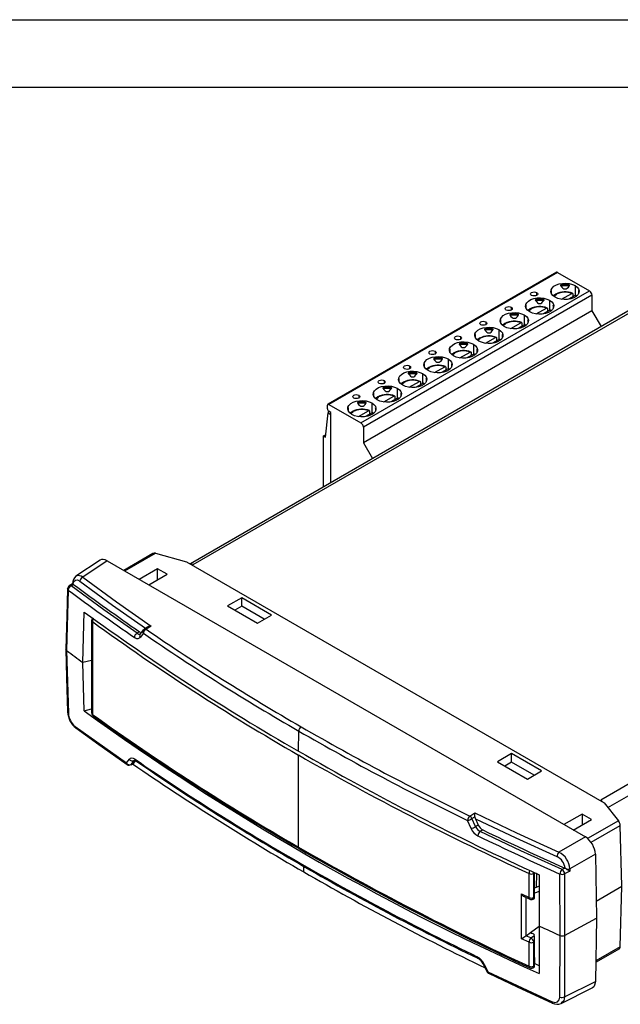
# Model space of a CAD drawing. Header units: millimetres. Extents: x 0 to 419, y 0 to 324.
# Tile 7 of 10: x 234 to 319, y 185 to 324. Entities that reach past the tile are written whole.
import ezdxf

# ---------------------------------------------------------------- set-up
doc = ezdxf.new("R2010")
doc.units = ezdxf.units.MM
doc.header["$LTSCALE"] = 1.5
doc.layers.add('TEXT', color=140, linetype='Continuous', lineweight=25)

msp = doc.modelspace()

# ---------------------------------------------------------------- linework, layer by layer
at = {"color": 7, "linetype": 'Continuous'}
msp.add_line((0, 323.85), (419.1, 323.85), dxfattribs=at)
for p, q in [((310.21, 288.15), (277.89, 269.49)), ((310.36, 288.13), (278.04, 269.47)), ((310.36, 288.13), (314.89, 285.52)), ((282.56, 266.86), (314.89, 285.52)), ((309.48, 285.51), (309.48, 285.19)), ((309.53, 285.08), (309.53, 285.55)), ((310.81, 286.28), (312.06, 286.28)), ((310.81, 286.27), (312.05, 286.27)), ((311.88, 286.38), (310.99, 286.38)), ((312.85, 286.26), (312.85, 284.86)), ((313.33, 285.55), (313.33, 285.08)), ((313.38, 285.19), (313.38, 285.51)), ((315.24, 284.91), (282.91, 266.25)), ((307.22, 284.21), (308.46, 284.21)), ((307.22, 284.2), (308.46, 284.2)), ((308.28, 284.31), (307.4, 284.31)), ((307.41, 285.29), (307.41, 284.88)), ((309.25, 284.19), (309.25, 282.78)), ((310.94, 284.33), (312.38, 285.16)), ((312.87, 284.87), (311.93, 284.33)), ((312.52, 285.08), (312.52, 284.67)), ((312.87, 284.87), (312.97, 284.74)), ((313.02, 284.79), (313.05, 284.77)), ((315.24, 284.91), (315.24, 282.71)), ((322.54, 283.93), (258.44, 246.93)), ((258.84, 246.82), (322.94, 283.82)), ((315.24, 282.71), (282.91, 264.04)), ((303.82, 283.21), (303.82, 282.8)), ((305.89, 283.44), (305.89, 283.11)), ((305.94, 283.01), (305.94, 283.47)), ((307.35, 282.25), (308.79, 283.08)), ((309.28, 282.8), (308.34, 282.25)), ((308.93, 283), (308.93, 282.6)), ((309.28, 282.8), (309.38, 282.67)), ((309.43, 282.72), (309.46, 282.69)), ((309.74, 283.47), (309.74, 283.01)), ((309.79, 283.11), (309.79, 283.44)), ((315.24, 282.71), (316.54, 280.47)), ((302.3, 281.37), (302.3, 281.04)), ((302.35, 280.94), (302.35, 281.4)), ((303.62, 282.14), (304.87, 282.14)), ((303.63, 282.12), (304.87, 282.12)), ((304.69, 282.24), (303.8, 282.24)), ((305.66, 282.11), (305.66, 280.71)), ((306.15, 281.4), (306.15, 280.94)), ((306.2, 281.04), (306.2, 281.37)), ((300.03, 280.06), (301.28, 280.06)), ((300.03, 280.05), (301.28, 280.05)), ((301.1, 280.16), (300.21, 280.16)), ((300.22, 281.14), (300.22, 280.73)), ((302.07, 280.04), (302.07, 278.64)), ((303.75, 280.18), (305.2, 281.01)), ((305.69, 280.73), (304.74, 280.18)), ((305.34, 280.93), (305.34, 280.52)), ((305.69, 280.73), (305.79, 280.6)), ((305.83, 280.64), (305.87, 280.62)), ((296.63, 279.06), (296.63, 278.66)), ((298.71, 279.29), (298.71, 278.97)), ((298.76, 278.86), (298.76, 279.33)), ((300.16, 278.1), (301.6, 278.94)), ((302.1, 278.65), (301.15, 278.1)), ((301.75, 278.86), (301.75, 278.45)), ((302.1, 278.65), (302.2, 278.52)), ((302.24, 278.57), (302.27, 278.54)), ((302.56, 279.33), (302.56, 278.86)), ((302.61, 278.97), (302.61, 279.29)), ((295.11, 277.22), (295.11, 276.89)), ((295.16, 276.79), (295.16, 277.25)), ((296.44, 277.99), (297.69, 277.99)), ((296.44, 277.98), (297.69, 277.98)), ((297.51, 278.09), (296.62, 278.09)), ((298.48, 277.97), (298.48, 276.56)), ((298.96, 277.25), (298.96, 276.79)), ((299.01, 276.89), (299.01, 277.22)), ((292.85, 275.92), (294.1, 275.92)), ((292.85, 275.9), (294.09, 275.9)), ((293.92, 276.01), (293.03, 276.01)), ((293.04, 276.99), (293.04, 276.58)), ((294.89, 275.89), (294.89, 274.49)), ((296.57, 276.03), (298.01, 276.86)), ((298.51, 276.58), (297.56, 276.03)), ((298.15, 276.78), (298.15, 276.38)), ((298.51, 276.58), (298.6, 276.45)), ((298.65, 276.5), (298.68, 276.47)), ((289.45, 274.92), (289.45, 274.51)), ((291.52, 275.15), (291.52, 274.82)), ((291.57, 274.72), (291.57, 275.18)), ((292.98, 273.96), (294.42, 274.79)), ((294.91, 274.5), (293.97, 273.96)), ((294.56, 274.71), (294.56, 274.3)), ((294.91, 274.5), (295.01, 274.37)), ((295.06, 274.42), (295.09, 274.4)), ((295.37, 275.18), (295.37, 274.72)), ((295.42, 274.82), (295.42, 275.15)), ((285.86, 272.84), (285.86, 272.44)), ((287.93, 273.07), (287.93, 272.75)), ((287.98, 272.64), (287.98, 273.11)), ((289.26, 273.84), (290.5, 273.84)), ((289.26, 273.83), (290.5, 273.83)), ((290.32, 273.94), (289.44, 273.94)), ((291.29, 273.82), (291.29, 272.41)), ((291.78, 273.11), (291.78, 272.64)), ((291.83, 272.75), (291.83, 273.07)), ((285.66, 271.77), (286.91, 271.77)), ((285.67, 271.76), (286.91, 271.76)), ((286.73, 271.87), (285.84, 271.87)), ((287.7, 271.75), (287.7, 270.34)), ((289.38, 271.88), (290.83, 272.72)), ((291.32, 272.43), (290.37, 271.88)), ((290.97, 272.64), (290.97, 272.23)), ((291.32, 272.43), (291.42, 272.3)), ((291.47, 272.35), (291.5, 272.32)), ((282.26, 270.77), (282.26, 270.36)), ((284.34, 271), (284.34, 270.67)), ((284.39, 270.57), (284.39, 271.03)), ((285.79, 269.81), (287.23, 270.64)), ((287.73, 270.36), (286.78, 269.81)), ((287.38, 270.56), (287.38, 270.15)), ((287.73, 270.36), (287.83, 270.23)), ((287.87, 270.28), (287.9, 270.25)), ((288.19, 271.03), (288.19, 270.57)), ((288.24, 270.67), (288.24, 271)), ((277.82, 268.86), (277.82, 269.35)), ((278.04, 269.47), (282.56, 266.86)), ((280.75, 268.92), (280.75, 268.6)), ((280.8, 268.49), (280.8, 268.96)), ((282.07, 269.69), (283.32, 269.69)), ((282.07, 269.68), (283.32, 269.68)), ((283.14, 269.79), (282.25, 269.79)), ((284.11, 269.67), (284.11, 268.27)), ((284.6, 268.96), (284.6, 268.49)), ((284.65, 268.6), (284.65, 268.92)), ((277.53, 264.83), (277.92, 268.26)), ((277.92, 268.26), (278.32, 268.03)), ((278.32, 268.33), (278.04, 268.49)), ((278.32, 258.4), (278.32, 268.33)), ((282.2, 267.74), (283.64, 268.57)), ((284.14, 268.28), (283.19, 267.74)), ((283.79, 268.49), (283.79, 268.08)), ((284.14, 268.28), (284.24, 268.15)), ((284.28, 268.2), (284.31, 268.18)), ((282.91, 266.25), (282.91, 264.04)), ((277.25, 265), (277.57, 265.18)), ((277.25, 265), (277.53, 264.83)), ((277.25, 257.79), (277.25, 265)), ((282.91, 264.04), (284.21, 261.8)), ((380.61, 250.53), (316.51, 213.53)), ((317.49, 212.47), (381.49, 249.42)), ((253.15, 248.39), (249.01, 246)), ((249.16, 245.92), (253.49, 248.42)), ((253.49, 248.42), (257.89, 247.23)), ((245.66, 247.42), (242.26, 245.17)), ((246.69, 247.34), (243.21, 245.04)), ((246.69, 247.34), (314.3, 208.31)), ((257.89, 247.23), (316.94, 213.14)), ((258.84, 246.82), (258.41, 246.93)), ((242.27, 245.16), (242.3, 245.2)), ((253.8, 246.22), (251.22, 244.73)), ((252.55, 243.96), (255.14, 245.45)), ((255.14, 245.45), (253.8, 246.22)), ((253.8, 244.68), (253.8, 246.22)), ((241.77, 244.1), (241.31, 243.81)), ((241.57, 243.8), (241.92, 244.01)), ((241.77, 244.14), (241.77, 244.1)), ((241.88, 244.04), (241.92, 244.01)), ((241.18, 243.22), (240.94, 234.66)), ((265.7, 242.13), (263.7, 240.98)), ((263.7, 240.98), (267.92, 238.54)), ((265.7, 240.92), (264.75, 240.37)), ((269.92, 239.69), (265.7, 242.13)), ((265.7, 240.92), (265.7, 242.13)), ((268.87, 239.09), (265.7, 240.92)), ((243.24, 232.96), (243.43, 240.11)), ((267.92, 238.54), (269.92, 239.69)), ((244.48, 238.94), (244.48, 225.82)), ((244.59, 238.76), (244.59, 225.64)), ((252.89, 238.11), (252.17, 237.69)), ((251.26, 237.32), (250.9, 237.11)), ((251.26, 237.32), (251.48, 237.22)), ((251.78, 237.59), (251.33, 237.01)), ((251.8, 237.11), (251.35, 236.53)), ((252.41, 238), (251.92, 237.72)), ((240.86, 234.75), (240.84, 234.84)), ((240.94, 234.66), (241.19, 225.82)), ((244.48, 233.28), (243.24, 232.96)), ((243.42, 226.15), (243.24, 232.96)), ((243.42, 226.15), (244.48, 226.41)), ((244.55, 225.57), (244.61, 225.51)), ((242.14, 223.94), (249.39, 218.77)), ((273.72, 220.45), (273.77, 223.28)), ((303.88, 220.09), (301.88, 218.94)), ((308.1, 217.65), (303.88, 220.09)), ((303.88, 218.87), (303.88, 220.09)), ((249.39, 218.77), (249.81, 219.31)), ((250.02, 218.52), (250.39, 218.73)), ((250.08, 218.57), (250.02, 218.52)), ((250.08, 218.57), (250.49, 219.11)), ((250.4, 218.75), (250.08, 218.57)), ((250.68, 219.11), (250.4, 218.75)), ((250.49, 219.11), (250.57, 219.19)), ((250.58, 219.17), (250.49, 219.11)), ((273.73, 206.88), (273.73, 219.89)), ((301.88, 218.94), (306.11, 216.5)), ((303.88, 218.87), (302.93, 218.33)), ((307.05, 217.04), (303.88, 218.87)), ((306.11, 216.5), (308.1, 217.65)), ((316.51, 213.53), (316.7, 213.28)), ((316.94, 213.14), (318.99, 210.6)), ((297.96, 211.25), (298.65, 211.7)), ((298.15, 209.51), (297.65, 210.64)), ((298.27, 210.9), (298.69, 211.17)), ((298.77, 209.77), (298.27, 210.9)), ((313.86, 211.55), (311.27, 210.06)), ((312.6, 209.29), (315.19, 210.78)), ((313.86, 211.55), (313.85, 210.01)), ((315.19, 210.78), (313.86, 211.55)), ((318.99, 210.6), (314.62, 208.08)), ((299.15, 209.99), (298.77, 209.77)), ((299.8, 209.3), (299.44, 209.09)), ((315.11, 207.55), (319.23, 209.93)), ((319.45, 201.33), (319.23, 209.93)), ((314.3, 208.31), (310.57, 206.15)), ((315.72, 205.9), (312.1, 203.8)), ((315.72, 205.9), (315.9, 196.83)), ((274.48, 203.37), (274.47, 204.16)), ((311.4, 203.91), (311.02, 203.7)), ((312.1, 203.49), (311.36, 203.09)), ((311.4, 203.91), (311.45, 203.88)), ((312.1, 203.8), (312.1, 203.49)), ((306.34, 199.73), (306.34, 203.13)), ((307.12, 203.22), (307, 203.15)), ((307, 199.75), (307, 203.15)), ((307.12, 199.8), (307.12, 203.22)), ((307.37, 203.12), (307.36, 201.16)), ((307.47, 203.1), (307.37, 203.12)), ((307.78, 202.96), (307.78, 195.7)), ((310.73, 194.38), (310.71, 203.07)), ((311.36, 203.09), (311.37, 194.39)), ((307.78, 201.33), (307.12, 201.06)), ((307.78, 200.62), (307.12, 200.35)), ((315.85, 199.25), (319.45, 201.33)), ((319.23, 192.77), (319.45, 201.33)), ((305.25, 200.25), (306.34, 199.73)), ((305.25, 193.91), (305.25, 200.25)), ((305.65, 199.89), (306.44, 199.51)), ((305.91, 194.34), (305.91, 199.76)), ((306.84, 199.49), (307.12, 199.61)), ((307, 199.75), (307.12, 199.8)), ((311.37, 194.39), (315.9, 196.83)), ((315.9, 196.83), (315.72, 187.88)), ((306.53, 194.79), (307.78, 195.7)), ((307.78, 195.7), (307.78, 188.99)), ((306.34, 193.43), (305.25, 193.91)), ((305.9, 194.34), (305.91, 194.34)), ((306.6, 194.03), (305.9, 194.34)), ((305.91, 194.34), (306.53, 194.79)), ((306.6, 194.03), (307.12, 194.4)), ((306.97, 194.58), (306.85, 194.65)), ((307.12, 193.53), (307, 193.45)), ((307.12, 194.36), (307.12, 194.4)), ((307.12, 190.1), (307.12, 193.53)), ((310.71, 185.68), (310.73, 194.38)), ((311.37, 194.39), (311.36, 185.7)), ((306.34, 190.02), (306.34, 193.43)), ((307, 190.04), (307, 193.45)), ((307.15, 190.39), (307.12, 192.27)), ((319.23, 192.77), (315.78, 190.78)), ((315.78, 190.61), (319.16, 192.56)), ((319.15, 192.57), (319.18, 192.58)), ((299.11, 191.15), (299.11, 191.15)), ((299.86, 190.35), (300.38, 189.27)), ((299.99, 190.34), (300.51, 189.25)), ((306.89, 189.81), (307.12, 189.93)), ((307, 190.04), (307.12, 190.1)), ((307.78, 190.1), (307.12, 190.41)), ((300.51, 189.25), (309.53, 185.03)), ((310.88, 184.77), (315.27, 186.97)), ((311.36, 185.7), (315.72, 187.88))]:
    msp.add_line(p, q)
at = {"flags": 128}
for points in [[(306.7, 284.88), (306.59, 284.97), (306.56, 285.08), (306.59, 285.19), (306.7, 285.29), (306.86, 285.35), (307.06, 285.37), (307.25, 285.35), (307.41, 285.29)], [(310.02, 284.63), (309.72, 284.85), (309.52, 285.1), (309.44, 285.37), (309.47, 285.65), (309.61, 285.92), (309.86, 286.16), (310.2, 286.35), (310.61, 286.5), (311.07, 286.58), (311.55, 286.6), (312.03, 286.55), (312.47, 286.43), (312.85, 286.26)], [(309.53, 285.55), (309.53, 285.56), (309.53, 285.56), (309.52, 285.56), (309.51, 285.55), (309.48, 285.51)], [(312.85, 286.26), (313.14, 286.04), (313.34, 285.79), (313.43, 285.51), (313.4, 285.24), (313.26, 284.97), (313.01, 284.73), (312.67, 284.54), (312.25, 284.39), (311.79, 284.31), (311.31, 284.29), (310.84, 284.34), (310.4, 284.46), (310.02, 284.63)], [(310.99, 286.38), (310.93, 286.37), (310.88, 286.35), (310.84, 286.32), (310.82, 286.31), (310.81, 286.3), (310.81, 286.29), (310.81, 286.28)], [(310.81, 286.28), (310.81, 286.28), (310.81, 286.27)], [(312.06, 286.28), (312.05, 286.29), (312.05, 286.31), (312.03, 286.32), (311.97, 286.35), (311.88, 286.38)], [(312.05, 286.27), (312.06, 286.28), (312.06, 286.28)], [(313.38, 285.51), (313.37, 285.54), (313.36, 285.56), (313.34, 285.56), (313.34, 285.56), (313.33, 285.56), (313.33, 285.55), (313.33, 285.55)], [(306.43, 282.55), (306.13, 282.77), (305.93, 283.03), (305.84, 283.3), (305.87, 283.58), (306.02, 283.84), (306.27, 284.08), (306.61, 284.28), (307.02, 284.42), (307.48, 284.51), (307.96, 284.52), (308.44, 284.47), (308.87, 284.36), (309.25, 284.19)], [(309.25, 284.19), (309.55, 283.97), (309.75, 283.71), (309.84, 283.44), (309.81, 283.16), (309.66, 282.9), (309.41, 282.66), (309.07, 282.46), (308.66, 282.32), (308.2, 282.24), (307.72, 282.22), (307.25, 282.27), (306.81, 282.38), (306.43, 282.55)], [(307.41, 285.29), (307.52, 285.19), (307.56, 285.08), (307.52, 284.97), (307.41, 284.88), (307.25, 284.81), (307.06, 284.79), (306.86, 284.81), (306.7, 284.88)], [(307.4, 284.31), (307.33, 284.29), (307.29, 284.28), (307.25, 284.25), (307.23, 284.24), (307.22, 284.22), (307.22, 284.21), (307.22, 284.21)], [(307.22, 284.21), (307.22, 284.2), (307.22, 284.2)], [(308.46, 284.21), (308.46, 284.22), (308.46, 284.23), (308.44, 284.25), (308.38, 284.28), (308.28, 284.31)], [(308.46, 284.2), (308.46, 284.2), (308.46, 284.21)], [(310.11, 285.04), (309.86, 284.86), (309.81, 284.81)], [(309.88, 284.75), (309.88, 284.76), (310.21, 285.03)], [(312.38, 285.16), (312.43, 285.18), (312.47, 285.17), (312.5, 285.15), (312.52, 285.11), (312.52, 285.08)], [(313.02, 284.79), (313.01, 284.84), (312.99, 284.88), (312.95, 284.89), (312.91, 284.89), (312.87, 284.87)], [(303.11, 282.8), (303, 282.9), (302.96, 283.01), (303, 283.12), (303.11, 283.21), (303.27, 283.27), (303.46, 283.3), (303.65, 283.27), (303.82, 283.21)], [(303.82, 283.21), (303.93, 283.12), (303.96, 283.01), (303.93, 282.9), (303.82, 282.8), (303.65, 282.74), (303.46, 282.72), (303.27, 282.74), (303.11, 282.8)], [(305.94, 283.47), (305.94, 283.48), (305.94, 283.49), (305.93, 283.49), (305.91, 283.48), (305.89, 283.44)], [(306.52, 282.97), (306.27, 282.79), (306.22, 282.73)], [(306.28, 282.68), (306.29, 282.69), (306.62, 282.96)], [(308.79, 283.08), (308.84, 283.1), (308.88, 283.1), (308.91, 283.08), (308.93, 283.04), (308.93, 283)], [(309.43, 282.72), (309.42, 282.77), (309.4, 282.8), (309.36, 282.82), (309.32, 282.81), (309.28, 282.8)], [(309.79, 283.44), (309.77, 283.47), (309.76, 283.48), (309.75, 283.49), (309.75, 283.49), (309.74, 283.48), (309.74, 283.48), (309.74, 283.47)], [(299.52, 280.73), (299.41, 280.82), (299.37, 280.93), (299.41, 281.04), (299.52, 281.14), (299.68, 281.2), (299.87, 281.22), (300.06, 281.2), (300.22, 281.14)], [(302.83, 280.48), (302.54, 280.7), (302.34, 280.95), (302.25, 281.23), (302.28, 281.51), (302.42, 281.77), (302.67, 282.01), (303.01, 282.21), (303.43, 282.35), (303.89, 282.43), (304.37, 282.45), (304.84, 282.4), (305.28, 282.29), (305.66, 282.11)], [(302.35, 281.4), (302.35, 281.41), (302.35, 281.41), (302.34, 281.42), (302.32, 281.4), (302.3, 281.37)], [(305.66, 282.11), (305.96, 281.89), (306.16, 281.64), (306.24, 281.37), (306.22, 281.09), (306.07, 280.82), (305.82, 280.59), (305.48, 280.39), (305.07, 280.24), (304.61, 280.16), (304.13, 280.14), (303.65, 280.19), (303.21, 280.31), (302.83, 280.48)], [(303.8, 282.24), (303.74, 282.22), (303.7, 282.2), (303.65, 282.18), (303.64, 282.16), (303.63, 282.15), (303.62, 282.14), (303.62, 282.14)], [(303.62, 282.14), (303.62, 282.13), (303.63, 282.12)], [(304.87, 282.14), (304.87, 282.15), (304.86, 282.16), (304.85, 282.17), (304.78, 282.21), (304.69, 282.24)], [(304.87, 282.12), (304.87, 282.13), (304.87, 282.14)], [(306.2, 281.37), (306.18, 281.39), (306.17, 281.41), (306.16, 281.42), (306.15, 281.42), (306.15, 281.41), (306.15, 281.4), (306.15, 281.4)], [(299.24, 278.41), (298.94, 278.63), (298.75, 278.88), (298.66, 279.15), (298.69, 279.43), (298.83, 279.7), (299.08, 279.94), (299.42, 280.13), (299.84, 280.28), (300.3, 280.36), (300.78, 280.38), (301.25, 280.33), (301.69, 280.21), (302.07, 280.04)], [(302.07, 280.04), (302.37, 279.82), (302.57, 279.57), (302.65, 279.29), (302.62, 279.02), (302.48, 278.75), (302.23, 278.51), (301.89, 278.31), (301.48, 278.17), (301.02, 278.09), (300.54, 278.07), (300.06, 278.12), (299.62, 278.24), (299.24, 278.41)], [(300.22, 281.14), (300.33, 281.04), (300.37, 280.93), (300.33, 280.82), (300.22, 280.73), (300.06, 280.67), (299.87, 280.65), (299.68, 280.67), (299.52, 280.73)], [(300.21, 280.16), (300.15, 280.14), (300.11, 280.13), (300.06, 280.1), (300.05, 280.09), (300.04, 280.08), (300.03, 280.07), (300.03, 280.06)], [(300.03, 280.06), (300.03, 280.06), (300.03, 280.05)], [(301.28, 280.06), (301.28, 280.07), (301.27, 280.08), (301.25, 280.1), (301.19, 280.13), (301.1, 280.16)], [(301.28, 280.05), (301.28, 280.06), (301.28, 280.06)], [(302.93, 280.89), (302.68, 280.71), (302.63, 280.66)], [(302.69, 280.6), (302.7, 280.62), (303.03, 280.88)], [(305.2, 281.01), (305.24, 281.03), (305.29, 281.03), (305.32, 281), (305.34, 280.96), (305.34, 280.93)], [(305.83, 280.64), (305.83, 280.69), (305.8, 280.73), (305.77, 280.74), (305.72, 280.74), (305.69, 280.73)], [(295.93, 278.66), (295.82, 278.75), (295.78, 278.86), (295.82, 278.97), (295.93, 279.06), (296.09, 279.13), (296.28, 279.15), (296.47, 279.13), (296.63, 279.06)], [(296.63, 279.06), (296.74, 278.97), (296.78, 278.86), (296.74, 278.75), (296.63, 278.66), (296.47, 278.59), (296.28, 278.57), (296.09, 278.59), (295.93, 278.66)], [(298.76, 279.33), (298.76, 279.33), (298.75, 279.34), (298.75, 279.34), (298.73, 279.33), (298.71, 279.29)], [(299.34, 278.82), (299.08, 278.64), (299.04, 278.59)], [(299.1, 278.53), (299.11, 278.54), (299.44, 278.81)], [(301.6, 278.94), (301.65, 278.96), (301.69, 278.95), (301.73, 278.93), (301.74, 278.89), (301.75, 278.86)], [(302.24, 278.57), (302.23, 278.62), (302.21, 278.65), (302.18, 278.67), (302.13, 278.67), (302.1, 278.65)], [(302.61, 279.29), (302.59, 279.32), (302.58, 279.34), (302.57, 279.34), (302.56, 279.34), (302.56, 279.34), (302.56, 279.33), (302.56, 279.33)], [(292.33, 276.58), (292.23, 276.68), (292.19, 276.79), (292.23, 276.9), (292.33, 276.99), (292.5, 277.05), (292.69, 277.08), (292.88, 277.05), (293.04, 276.99)], [(295.65, 276.33), (295.35, 276.55), (295.15, 276.81), (295.07, 277.08), (295.1, 277.36), (295.24, 277.62), (295.49, 277.86), (295.83, 278.06), (296.24, 278.2), (296.7, 278.29), (297.18, 278.3), (297.66, 278.25), (298.1, 278.14), (298.48, 277.97)], [(295.16, 277.25), (295.16, 277.26), (295.16, 277.27), (295.16, 277.27), (295.14, 277.26), (295.11, 277.22)], [(298.48, 277.97), (298.78, 277.75), (298.97, 277.49), (299.06, 277.22), (299.03, 276.94), (298.89, 276.68), (298.64, 276.44), (298.3, 276.24), (297.88, 276.1), (297.42, 276.01), (296.94, 276), (296.47, 276.05), (296.03, 276.16), (295.65, 276.33)], [(296.62, 278.09), (296.56, 278.07), (296.51, 278.05), (296.47, 278.03), (296.45, 278.02), (296.44, 278), (296.44, 277.99), (296.44, 277.99)], [(296.44, 277.99), (296.44, 277.98), (296.44, 277.98)], [(297.69, 277.99), (297.69, 278), (297.68, 278.01), (297.66, 278.03), (297.6, 278.06), (297.51, 278.09)], [(297.69, 277.98), (297.69, 277.98), (297.69, 277.99)], [(299.01, 277.22), (299, 277.25), (298.99, 277.26), (298.97, 277.27), (298.97, 277.27), (298.97, 277.26), (298.96, 277.26), (298.96, 277.25)], [(292.06, 274.26), (291.76, 274.48), (291.56, 274.73), (291.48, 275.01), (291.5, 275.28), (291.65, 275.55), (291.9, 275.79), (292.24, 275.98), (292.65, 276.13), (293.11, 276.21), (293.59, 276.23), (294.07, 276.18), (294.51, 276.06), (294.89, 275.89)], [(294.89, 275.89), (295.18, 275.67), (295.38, 275.42), (295.47, 275.15), (295.44, 274.87), (295.3, 274.6), (295.05, 274.36), (294.71, 274.17), (294.29, 274.02), (293.83, 273.94), (293.35, 273.92), (292.88, 273.97), (292.44, 274.09), (292.06, 274.26)], [(293.04, 276.99), (293.15, 276.9), (293.19, 276.79), (293.15, 276.68), (293.04, 276.58), (292.88, 276.52), (292.69, 276.5), (292.5, 276.52), (292.33, 276.58)], [(293.03, 276.01), (292.96, 276), (292.92, 275.98), (292.88, 275.96), (292.86, 275.94), (292.85, 275.93), (292.85, 275.92), (292.85, 275.92)], [(292.85, 275.92), (292.85, 275.91), (292.85, 275.9)], [(294.1, 275.92), (294.09, 275.93), (294.09, 275.94), (294.07, 275.95), (294.01, 275.99), (293.92, 276.01)], [(294.09, 275.9), (294.1, 275.91), (294.1, 275.92)], [(295.74, 276.75), (295.49, 276.57), (295.44, 276.51)], [(295.51, 276.46), (295.51, 276.47), (295.84, 276.74)], [(298.01, 276.86), (298.06, 276.88), (298.1, 276.88), (298.13, 276.86), (298.15, 276.81), (298.15, 276.78)], [(298.65, 276.5), (298.64, 276.55), (298.62, 276.58), (298.58, 276.6), (298.54, 276.59), (298.51, 276.58)], [(288.74, 274.51), (288.63, 274.6), (288.59, 274.71), (288.63, 274.82), (288.74, 274.92), (288.9, 274.98), (289.09, 275), (289.29, 274.98), (289.45, 274.92)], [(289.45, 274.92), (289.56, 274.82), (289.59, 274.71), (289.56, 274.6), (289.45, 274.51), (289.29, 274.45), (289.09, 274.42), (288.9, 274.45), (288.74, 274.51)], [(291.57, 275.18), (291.57, 275.19), (291.57, 275.19), (291.56, 275.2), (291.55, 275.18), (291.52, 275.15)], [(292.15, 274.67), (291.9, 274.49), (291.85, 274.44)], [(291.92, 274.38), (291.92, 274.39), (292.25, 274.66)], [(294.42, 274.79), (294.47, 274.81), (294.51, 274.81), (294.54, 274.78), (294.56, 274.74), (294.56, 274.71)], [(295.06, 274.42), (295.05, 274.47), (295.03, 274.51), (294.99, 274.52), (294.95, 274.52), (294.91, 274.5)], [(295.42, 275.15), (295.41, 275.17), (295.39, 275.19), (295.38, 275.2), (295.38, 275.2), (295.37, 275.19), (295.37, 275.18), (295.37, 275.18)], [(285.15, 272.44), (285.04, 272.53), (285, 272.64), (285.04, 272.75), (285.15, 272.84), (285.31, 272.91), (285.5, 272.93), (285.69, 272.91), (285.86, 272.84)], [(285.86, 272.84), (285.96, 272.75), (286, 272.64), (285.96, 272.53), (285.86, 272.44), (285.69, 272.37), (285.5, 272.35), (285.31, 272.37), (285.15, 272.44)], [(288.47, 272.19), (288.17, 272.41), (287.97, 272.66), (287.88, 272.93), (287.91, 273.21), (288.06, 273.48), (288.31, 273.71), (288.65, 273.91), (289.06, 274.06), (289.52, 274.14), (290, 274.15), (290.47, 274.1), (290.91, 273.99), (291.29, 273.82)], [(287.98, 273.11), (287.98, 273.11), (287.98, 273.12), (287.97, 273.12), (287.95, 273.11), (287.93, 273.07)], [(291.29, 273.82), (291.59, 273.6), (291.79, 273.35), (291.88, 273.07), (291.85, 272.79), (291.7, 272.53), (291.45, 272.29), (291.11, 272.09), (290.7, 271.95), (290.24, 271.87), (289.76, 271.85), (289.28, 271.9), (288.85, 272.01), (288.47, 272.19)], [(289.44, 273.94), (289.37, 273.92), (289.33, 273.91), (289.29, 273.88), (289.27, 273.87), (289.26, 273.86), (289.26, 273.85), (289.26, 273.84)], [(289.26, 273.84), (289.26, 273.84), (289.26, 273.83)], [(290.5, 273.84), (290.5, 273.85), (290.49, 273.86), (290.48, 273.88), (290.42, 273.91), (290.32, 273.94)], [(290.5, 273.83), (290.5, 273.84), (290.5, 273.84)], [(291.83, 273.07), (291.81, 273.1), (291.8, 273.11), (291.79, 273.12), (291.78, 273.12), (291.78, 273.12), (291.78, 273.11), (291.78, 273.11)], [(284.87, 270.11), (284.58, 270.33), (284.38, 270.59), (284.29, 270.86), (284.32, 271.14), (284.46, 271.4), (284.71, 271.64), (285.05, 271.84), (285.47, 271.98), (285.93, 272.06), (286.41, 272.08), (286.88, 272.03), (287.32, 271.92), (287.7, 271.75)], [(287.7, 271.75), (288, 271.53), (288.2, 271.27), (288.28, 271), (288.25, 270.72), (288.11, 270.45), (287.86, 270.22), (287.52, 270.02), (287.11, 269.88), (286.65, 269.79), (286.17, 269.78), (285.69, 269.83), (285.25, 269.94), (284.87, 270.11)], [(285.84, 271.87), (285.78, 271.85), (285.74, 271.83), (285.69, 271.81), (285.68, 271.8), (285.67, 271.78), (285.66, 271.77), (285.66, 271.77)], [(285.66, 271.77), (285.66, 271.76), (285.67, 271.76)], [(286.91, 271.77), (286.91, 271.78), (286.9, 271.79), (286.88, 271.81), (286.82, 271.84), (286.73, 271.87)], [(286.91, 271.76), (286.91, 271.76), (286.91, 271.77)], [(288.56, 272.6), (288.31, 272.42), (288.26, 272.37)], [(288.32, 272.31), (288.33, 272.32), (288.66, 272.59)], [(290.83, 272.72), (290.88, 272.73), (290.92, 272.73), (290.95, 272.71), (290.97, 272.67), (290.97, 272.64)], [(291.47, 272.35), (291.46, 272.4), (291.44, 272.43), (291.4, 272.45), (291.36, 272.45), (291.32, 272.43)], [(281.56, 270.36), (281.45, 270.45), (281.41, 270.57), (281.45, 270.68), (281.56, 270.77), (281.72, 270.83), (281.91, 270.85), (282.1, 270.83), (282.26, 270.77)], [(282.26, 270.77), (282.37, 270.68), (282.41, 270.57), (282.37, 270.45), (282.26, 270.36), (282.1, 270.3), (281.91, 270.28), (281.72, 270.3), (281.56, 270.36)], [(284.39, 271.03), (284.39, 271.04), (284.38, 271.05), (284.38, 271.05), (284.36, 271.04), (284.34, 271)], [(284.97, 270.52), (284.72, 270.34), (284.67, 270.29)], [(284.73, 270.24), (284.74, 270.25), (285.07, 270.51)], [(287.23, 270.64), (287.28, 270.66), (287.33, 270.66), (287.36, 270.63), (287.38, 270.59), (287.38, 270.56)], [(287.87, 270.28), (287.87, 270.33), (287.84, 270.36), (287.81, 270.38), (287.76, 270.37), (287.73, 270.36)], [(288.24, 271), (288.22, 271.03), (288.21, 271.04), (288.2, 271.05), (288.19, 271.05), (288.19, 271.04), (288.19, 271.04), (288.19, 271.03)], [(281.28, 268.04), (280.98, 268.26), (280.79, 268.51), (280.7, 268.79), (280.73, 269.06), (280.87, 269.33), (281.12, 269.57), (281.46, 269.76), (281.87, 269.91), (282.34, 269.99), (282.82, 270.01), (283.29, 269.96), (283.73, 269.84), (284.11, 269.67)], [(280.8, 268.96), (280.79, 268.97), (280.79, 268.97), (280.79, 268.98), (280.77, 268.96), (280.75, 268.92)], [(284.11, 269.67), (284.41, 269.45), (284.61, 269.2), (284.69, 268.92), (284.66, 268.65), (284.52, 268.38), (284.27, 268.14), (283.93, 267.95), (283.52, 267.8), (283.06, 267.72), (282.57, 267.7), (282.1, 267.75), (281.66, 267.87), (281.28, 268.04)], [(282.25, 269.79), (282.19, 269.78), (282.15, 269.76), (282.1, 269.74), (282.09, 269.72), (282.07, 269.71), (282.07, 269.7), (282.07, 269.69)], [(282.07, 269.69), (282.07, 269.69), (282.07, 269.68)], [(283.32, 269.69), (283.32, 269.7), (283.31, 269.72), (283.29, 269.73), (283.23, 269.77), (283.14, 269.79)], [(283.32, 269.68), (283.32, 269.69), (283.32, 269.69)], [(284.65, 268.92), (284.63, 268.95), (284.62, 268.97), (284.61, 268.98), (284.6, 268.97), (284.6, 268.97), (284.6, 268.96), (284.6, 268.96)], [(281.38, 268.45), (281.12, 268.27), (281.08, 268.22)], [(281.14, 268.16), (281.15, 268.17), (281.48, 268.44)], [(283.64, 268.57), (283.69, 268.59), (283.73, 268.58), (283.77, 268.56), (283.78, 268.52), (283.79, 268.49)], [(284.28, 268.2), (284.27, 268.25), (284.25, 268.29), (284.22, 268.3), (284.17, 268.3), (284.14, 268.28)], [(243.21, 245.04), (247.99, 241.55), (252.89, 238.11)], [(250.9, 237.11), (246.18, 240.43), (241.57, 243.8)], [(241.78, 244.1), (241.77, 244.13), (241.77, 244.14)], [(241.88, 244.04), (241.81, 244.08), (241.78, 244.1)], [(241.88, 244.04), (241.98, 244.41), (242.2, 244.62), (242.49, 244.64), (242.83, 244.47)], [(242.83, 244.47), (247.44, 241.09), (252.1, 237.82)], [(241.07, 243.4), (240.96, 239.51), (240.83, 234.84)], [(241.18, 243.22), (241.1, 243.31), (241.08, 243.4)], [(251.92, 237.71), (251.79, 237.6), (251.79, 237.59)], [(240.83, 234.83), (240.94, 230.86), (241.08, 225.99)], [(242.23, 223.72), (245.49, 221.36), (249.49, 218.55)], [(249.5, 218.55), (249.42, 218.63), (249.39, 218.77)], [(249.81, 219.31), (249.96, 219.44), (250.15, 219.48), (250.37, 219.44), (250.61, 219.31)], [(250.35, 218.71), (250.36, 218.71), (250.4, 218.75)], [(298.65, 211.7), (304.56, 208.89), (310.57, 206.15)], [(298.69, 211.17), (298.74, 210.92), (298.76, 210.88)], [(298.76, 210.88), (304.47, 208.17), (310.27, 205.53)], [(311.02, 203.7), (305.18, 206.37), (299.44, 209.09)], [(311.7, 203.73), (311.57, 203.81), (311.45, 203.88)], [(319.18, 192.58), (319.21, 192.66), (319.23, 192.77)], [(299.99, 190.34), (299.93, 190.33), (299.89, 190.33), (299.86, 190.35), (299.86, 190.35)], [(306.45, 189.8), (306.43, 189.8), (306.36, 189.89), (306.34, 190.02)], [(300.39, 189.27), (300.39, 189.26), (300.42, 189.25), (300.51, 189.25), (300.51, 189.25)], [(300.43, 189.19), (300.57, 189.06), (300.62, 189.03)], [(300.62, 189.03), (304.67, 187.1), (309.64, 184.81)], [(315.72, 187.88), (315.61, 187.34), (315.48, 187.13), (315.29, 186.98), (315.27, 186.97)], [(309.53, 185.03), (309.98, 184.91), (310.37, 184.99), (310.62, 185.26), (310.71, 185.68)], [(311.36, 185.7), (311.24, 185.14), (310.9, 184.79)]]:
    msp.add_lwpolyline(points, dxfattribs=at)
for centre, radius, start, end in [((310.28, 288.01), 0.151, 54.3824, 114.3071), ((314.48, 284.87), 0.768, 2.6055, 57.3945), ((311.44, 282.45), 2.92, 68.7414, 117.1358), ((310.15, 284.95), 0.101, 54.3835, 114.2952), ((311.44, 282.63), 2.7, 69.6833, 117.0904), ((307.85, 280.37), 2.92, 68.7414, 117.1358), ((306.56, 282.87), 0.101, 54.3835, 114.2952), ((307.85, 280.55), 2.7, 69.6833, 117.0904), ((304.26, 278.3), 2.92, 68.7414, 117.1358), ((302.97, 280.8), 0.101, 54.3835, 114.2952), ((304.26, 278.48), 2.7, 69.6833, 117.0904), ((300.67, 276.22), 2.92, 68.7414, 117.1358), ((299.38, 278.73), 0.101, 54.3835, 114.2952), ((300.67, 276.41), 2.7, 69.6833, 117.0904), ((297.07, 274.15), 2.92, 68.7414, 117.1358), ((297.07, 274.33), 2.7, 69.6833, 117.0904), ((295.79, 276.65), 0.101, 54.3835, 114.2952), ((293.48, 272.08), 2.92, 68.7414, 117.1358), ((292.19, 274.58), 0.101, 54.3835, 114.2952), ((293.48, 272.26), 2.7, 69.6833, 117.0904), ((289.89, 270), 2.92, 68.7414, 117.1358), ((289.89, 270.18), 2.7, 69.6833, 117.0904), ((288.6, 272.51), 0.101, 54.3835, 114.2952), ((286.3, 267.93), 2.92, 68.7414, 117.1358), ((285.01, 270.43), 0.101, 54.3835, 114.2952), ((286.3, 268.11), 2.7, 69.6833, 117.0904), ((277.95, 269.37), 0.131, 50.7967, 189.214), ((278.28, 268.88), 0.461, 182.6055, 237.3945), ((282.71, 265.86), 2.92, 68.7414, 117.1358), ((282.71, 266.04), 2.7, 69.6833, 117.0904), ((281.42, 268.36), 0.101, 54.3835, 114.2952), ((282.15, 266.21), 0.768, 2.6055, 57.3945), ((243.03, 244.18), 1.25, 127.7387, 182.0701), ((242.62, 244.34), 0.916, 49.9232, 110.4149), ((243.53, 244.41), 0.703, 116.9914, 175.4885), ((241.52, 243.42), 0.439, 117.261, 181.8933), ((241.87, 243.17), 0.698, 115.5134, 175.7398), ((241.43, 243.58), 0.26, 55.8252, 116.977), ((426.9, 492.13), 309.48, 233.2954, 235.4231), ((426.63, 492.09), 310.37, 233.3074, 235.4293), ((441.11, 511.48), 335.74, 233.9291, 240.0952), ((244.89, 238.97), 0.407, 132.248, 184.316), ((244.71, 238.95), 0.228, 183.468, 238.7646), ((245.24, 238.73), 0.645, 137.1716, 177.531), ((437.93, 505.48), 329.43, 234.0625, 240.1033), ((252.82, 237.35), 0.763, 84.449, 122.3002), ((251.24, 236.47), 0.718, 117.6109, 176.053), ((251.18, 237.39), 0.397, 224.9327, 293.2261), ((251.67, 236.78), 0.408, 145.5389, 218.0151), ((252.11, 237.36), 0.399, 143.6638, 218.7996), ((252.51, 237.06), 0.72, 118.9776, 176.0599), ((440.38, 512.43), 333.72, 235.5905, 240.0482), ((252.02, 237.49), 0.242, 52.8605, 113.4133), ((440.43, 512.53), 333.14, 235.5894, 240.0491), ((250.93, 236.93), 0.578, 225.0553, 316.3745), ((241.04, 234.84), 0.208, 179.5146, 239.6605), ((422.18, 477.59), 303.08, 233.2743, 233.8149), ((244.25, 226.17), 3.18, 183.3674, 230.5291), ((241.3, 226.01), 0.222, 184.9474, 238.3428), ((243.82, 225.97), 2.64, 183.3382, 230.2978), ((456.58, 521.07), 363.89, 234.1419, 245.8635), ((244.88, 225.8), 0.399, 175.8501, 214.273), ((244.71, 225.84), 0.228, 183.7235, 238.7465), ((445.89, 506.31), 345.39, 234.3523, 240.1041), ((244.84, 225.62), 0.246, 174.2079, 233.9278), ((446.71, 507.21), 346.72, 234.3628, 240.0935), ((242.4, 223.93), 0.266, 177.4833, 230.909), ((274.54, 223.24), 0.774, 123.9001, 176.6773), ((461.75, 549.44), 376.45, 240.0432, 244.1568), ((461.77, 549.48), 375.81, 240.0424, 244.1578), ((473.24, 567.15), 400.01, 240.0803, 245.5664), ((249.85, 219.05), 0.537, 212.2186, 295.1597), ((249.78, 218.9), 0.448, 230.6626, 312.5044), ((250.26, 219.59), 0.531, 211.6381, 295.7742), ((449.99, 508.19), 351.74, 235.4006, 240.0667), ((251.17, 219.97), 0.994, 233.1692, 242.4378), ((445.23, 502.39), 343.53, 235.4918, 240.0538), ((250.87, 219.3), 0.259, 176.7008, 232.2639), ((436.48, 488.27), 327.06, 235.3901, 240.1834), ((467.18, 556.18), 387.95, 240.091, 245.5076), ((282.42, 210.31), 16.29, 3.0133, 4.8845), ((298.47, 210.61), 0.82, 128.3727, 177.9793), ((297.15, 212.69), 2.12, 283.5554, 301.87), ((297.55, 210.58), 0.782, 23.7475, 58.7838), ((297.65, 211.58), 2.13, 283.6703, 301.8491), ((300.11, 210.36), 2.14, 203.3041, 242.1599), ((300.05, 210.36), 1.41, 204.4446, 244.0968), ((299.95, 208.43), 0.837, 127.9848, 177.457), ((300.47, 210.56), 1.43, 203.4137, 242.0633), ((485.46, 593.58), 426.78, 244.2125, 245.9299), ((485.26, 593.64), 427.8, 244.2072, 245.9205), ((478.36, 562.6), 410.37, 240.0903, 245.2175), ((273.98, 206.86), 0.247, 173.7895, 234.8905), ((478.37, 562.2), 410.18, 240.0891, 245.2184), ((311.15, 205.5), 0.871, 131.3366, 177.8492), ((309.26, 203.63), 2.85, 3.5937, 62.614), ((273.98, 204.7), 0.235, 173.7211, 237.281), ((469.41, 544.28), 391.89, 240.0475, 244.2259), ((309.37, 203.64), 2.09, 6.4492, 64.4482), ((458.43, 523.15), 368.24, 239.9179, 244.3648), ((472.26, 546.15), 395.75, 240.0152, 244.2173), ((307.15, 203.12), 0.809, 146.4314, 178.739), ((306.36, 203.13), 0.643, 2.3849, 18.3805), ((311.59, 203.04), 0.871, 130.3879, 177.7381), ((310.57, 203.05), 0.795, 2.9529, 55.2747), ((311.77, 204.51), 0.779, 265.1762, 295.53), ((306.65, 203.85), 0.78, 246.5971, 296.8494), ((311.02, 203.82), 0.804, 247.7688, 295.2613), ((306.09, 200.76), 0.985, 211.1564, 243.1042), ((306.65, 200.45), 0.78, 246.5971, 296.8494), ((306.57, 199.69), 0.233, 171.3219, 235.0275), ((306.65, 199.87), 0.414, 239.6183, 297.0536), ((306.71, 199.76), 0.297, 296.8918, 358.6022), ((488.69, 592.8), 436.36, 245.5074, 245.9314), ((299.3, 203.8), 11.54, 301.0344, 304.9191), ((307.21, 193.41), 0.865, 134.1284, 178.7375), ((306.13, 193.27), 0.891, 11.1731, 57.8238), ((311.03, 195.1), 0.789, 247.3179, 295.7254), ((311.03, 195.09), 0.781, 247.0391, 296.0042), ((306.65, 194.14), 0.78, 246.5971, 296.8494), ((299.23, 191.34), 0.224, 171.8108, 238.2501), ((297.96, 189.39), 2.24, 25.009, 62.2485), ((298.29, 189.63), 1.73, 24.7061, 61.6962), ((306.65, 190.74), 0.78, 246.5971, 296.8494), ((306.66, 190.19), 0.447, 241.4819, 300.767), ((306.75, 190.02), 0.255, 303.3344, 4.8668), ((300.73, 189.22), 0.221, 172.1366, 238.5432), ((311.02, 186.38), 0.763, 246.422, 296.6076), ((309.75, 184.99), 0.219, 170.8827, 238.22), ((310.29, 186.1), 1.45, 243.0179, 293.6239)]:
    msp.add_arc(centre, radius, start, end)
for centre, major_axis, ratio, start_param, end_param in [((311.43, 284.34), (1.93, -1.22), 0.444428, 3.192215, 3.344453), ((311.43, 295.56), (0, 9.77), 0.204653, 2.825796, 3.457389), ((311.43, 284.34), (0, 2.1), 0.953545, 6.05911, 6.507261), ((311.43, 284.34), (1.93, 1.22), 0.444428, 6.080325, 6.232563), ((307.84, 293.49), (0, 9.77), 0.204653, 2.825796, 3.457389), ((307.84, 282.26), (0, 2.1), 0.953545, 6.05911, 6.507261), ((307.84, 282.26), (1.93, -1.22), 0.444428, 3.192215, 3.344453), ((307.84, 282.26), (1.93, 1.22), 0.444428, 6.080325, 6.232563), ((304.25, 280.19), (1.93, -1.22), 0.444428, 3.192215, 3.344453), ((304.25, 291.41), (0, 9.77), 0.204653, 2.825796, 3.457389), ((304.25, 280.19), (0, 2.1), 0.953545, 6.05911, 6.507261), ((304.25, 280.19), (1.93, 1.22), 0.444428, 6.080325, 6.232563), ((300.66, 289.34), (0, 9.77), 0.204653, 2.825796, 3.457389), ((300.66, 278.12), (0, 2.1), 0.953545, 6.05911, 6.507261), ((300.66, 278.12), (1.93, -1.22), 0.444428, 3.192215, 3.344453), ((300.66, 278.12), (1.93, 1.22), 0.444428, 6.080325, 6.232563), ((297.06, 276.04), (1.93, -1.22), 0.444428, 3.192215, 3.344453), ((297.06, 287.27), (0, 9.77), 0.204653, 2.825796, 3.457389), ((297.06, 276.04), (0, 2.1), 0.953545, 6.05911, 6.507261), ((297.06, 276.04), (1.93, 1.22), 0.444428, 6.080325, 6.232563), ((293.47, 285.19), (0, 9.77), 0.204653, 2.825796, 3.457389), ((293.47, 273.97), (0, 2.1), 0.953545, 6.05911, 6.507261), ((293.47, 273.97), (1.93, -1.22), 0.444428, 3.192215, 3.344453), ((293.47, 273.97), (1.93, 1.22), 0.444428, 6.080325, 6.232563), ((289.88, 271.9), (1.93, -1.22), 0.444428, 3.192215, 3.344453), ((289.88, 283.12), (0, 9.77), 0.204653, 2.825796, 3.457389), ((289.88, 271.9), (0, 2.1), 0.953545, 6.05911, 6.507261), ((289.88, 271.9), (1.93, 1.22), 0.444428, 6.080325, 6.232563), ((286.29, 281.05), (0, 9.77), 0.204653, 2.825796, 3.457389), ((286.29, 269.82), (0, 2.1), 0.953545, 6.05911, 6.507261), ((286.29, 269.82), (1.93, -1.22), 0.444428, 3.192215, 3.344453), ((286.29, 269.82), (1.93, 1.22), 0.444428, 6.080325, 6.232563), ((282.7, 267.75), (1.93, -1.22), 0.444428, 3.192215, 3.344453), ((282.7, 278.97), (0, 9.77), 0.204653, 2.825796, 3.457389), ((282.7, 267.75), (0, 2.1), 0.953545, 6.05911, 6.507261), ((282.7, 267.75), (1.93, 1.22), 0.444428, 6.080325, 6.232563), ((278.13, 268.39), (0.175, 0.245), 0.503106, 1.476091, 2.403941), ((253.5, 248.01), (0.436, -0.295), 0.701603, 2.028053, 2.81337), ((246.7, 245.71), (-1.01, 1.73), 0.573767, 5.495631, 6.314892), ((242.26, 243.81), (0.492, -0.283), 0.014651, 3.012444, 3.133699), ((556.92, 406.73), (-254.55, 666.47), 0.439575, 1.698487, 1.699858), ((319, 210.2), (-0.151, 0.488), 0.341072, 4.021792, 5.575135), ((314.31, 206.68), (-1.01, 1.73), 0.574935, 3.942467, 5.494603), ((311.76, 203.69), (0.5, -0.298), 0.001143, 4.591508, 5.462719), ((307.12, 200.14), (0, 0.54), 0.000328, 3.141726, 4.01091), ((549.31, 414.24), (386.9, 54.93), 0.650963, 3.94531, 3.946369), ((306.62, 194.32), (0.498, 0.071), 0.650963, 0.033017, 0.693571), ((307.12, 193.99), (0, 0.619), 0.00025, 3.871185, 5.346351), ((307.12, 190.5), (0, 0.568), 0.000294, 3.141751, 3.944716)]:
    msp.add_ellipse(centre, major_axis=major_axis, ratio=ratio, start_param=start_param, end_param=end_param)
at = {"layer": 'TEXT'}
msp.add_line((9.52, 314.32), (409.57, 314.32), dxfattribs=at)

doc.saveas('drawing.dxf')
